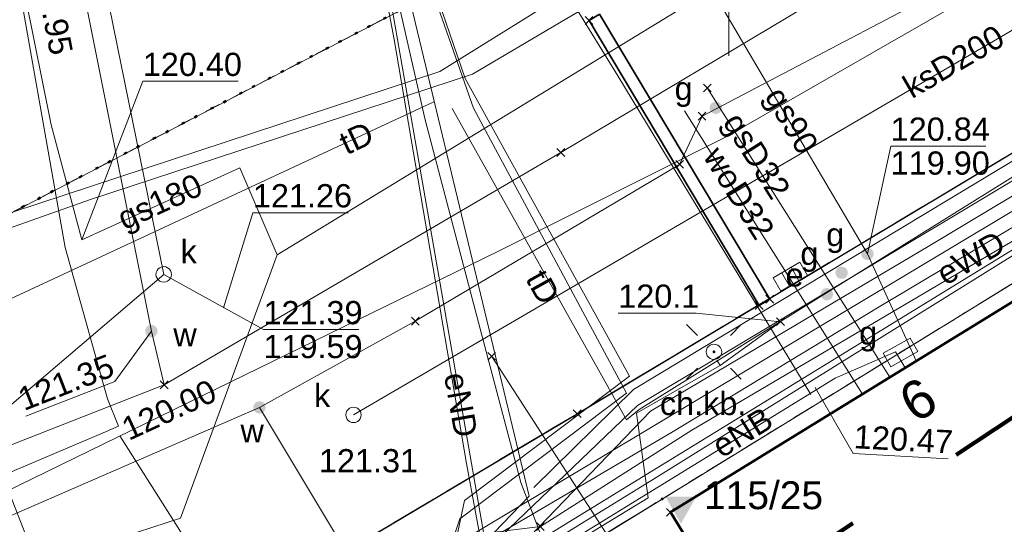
# Model space of a CAD drawing. Extents: x 6472695 to 6473494, y 5822279 to 5823456.
# Tile 22 of 51: x 6472977 to 6473009, y 5822632 to 5822649. Entities that reach past the tile are written whole.
import ezdxf
from ezdxf.enums import TextEntityAlignment as Align

# ---------------------------------------------------------------- set-up
doc = ezdxf.new("R2010")
doc.units = 0
for name, pattern in [('KROPK2', [1, 0.05, -0.95]), ('PRZER1-1', [1, 0.5, -0.5]), ('PRZER2-1', [1.5, 1, -0.5]), ('PRZER3-1', [2, 1.5, -0.5])]:
    doc.linetypes.add(name, pattern=pattern)
doc.layers.get('0').update_dxf_attribs({"linetype": 'CONTINUOUS'})
for name, color, linetype, lineweight in [('EGBU', 7, 'CONTINUOUS', 50), ('EGDE', 7, 'CONTINUOUS', 18), ('EGPG', 7, 'CONTINUOUS', 18), ('GEPADR_O', 7, 'CONTINUOUS', 18), ('GESJAE', 7, 'CONTINUOUS', 50), ('GSPPRB', 7, 'CONTINUOUS', 18), ('GSPWPK', 7, 'CONTINUOUS', 18), ('GSPWPK_O', 7, 'CONTINUOUS', 18), ('GUPPRZ_O', 7, 'CONTINUOUS', 18), ('OTKC', 7, 'CONTINUOUS', 18), ('OTKC_O', 7, 'CONTINUOUS', 18), ('OTKJ', 7, 'CONTINUOUS', 18), ('OTKK', 7, 'CONTINUOUS', 25), ('Ramka sekcyjna', 7, 'CONTINUOUS', 18), ('SUEO', 7, 'CONTINUOUS', 18), ('SULO', 7, 'CONTINUOUS', 35)]:
    doc.layers.add(name, color=color, linetype=linetype, lineweight=lineweight)
for name, color, linetype, lineweight, true_color in [('EGUG', 7, 'CONTINUOUS', 18, 0x008000), ('SUEP', 1, 'CONTINUOUS', 18, 0xff0000), ('SUEP_O', 1, 'CONTINUOUS', 18, 0xff0000), ('SUEU', 1, 'CONTINUOUS', 18, 0xff0000), ('SUEU_O', 1, 'CONTINUOUS', 18, 0xff0000), ('SUGP', 7, 'CONTINUOUS', 18, 0xbfbf00), ('SUGP_O', 7, 'CONTINUOUS', 18, 0xbfbf00), ('SUGS', 7, 'CONTINUOUS', 18, 0xbfbf00), ('SUGS_O', 7, 'CONTINUOUS', 18, 0xbfbf00), ('SUGW', 7, 'CONTINUOUS', 18, 0xbfbf00), ('SUGW_O', 7, 'CONTINUOUS', 18, 0xbfbf00), ('SUKK', 7, 'CONTINUOUS', 18, 0x803300), ('SUKP', 7, 'CONTINUOUS', 18, 0x803300), ('SUKP_O', 7, 'CONTINUOUS', 18, 0x803300), ('SUKS', 7, 'CONTINUOUS', 18, 0x803300), ('SUKS_O', 7, 'CONTINUOUS', 18, 0x803300), ('SUTP', 7, 'CONTINUOUS', 18, 0xff9100), ('SUTP_O', 7, 'CONTINUOUS', 18, 0xff9100), ('SUWP', 5, 'CONTINUOUS', 18, 0x0000ff), ('SUWP_O', 5, 'CONTINUOUS', 18, 0x0000ff), ('SUWW', 5, 'CONTINUOUS', 18, 0x0000ff), ('SUWW_O', 5, 'CONTINUOUS', 18, 0x0000ff)]:
    doc.layers.add(name, color=color, linetype=linetype, lineweight=lineweight, true_color=true_color)
doc.styles.add('Arial', font='Arial')

# ---------------------------------------------------------------- blocks, each defined once
blk = doc.blocks.new('D_GUPGZA1')
blk.add_hatch(color=0).paths.add_polyline_path([(-0.2, 0), (-0.193185, -0.051764), (-0.173205, -0.1), (-0.141421, -0.141421), (-0.1, -0.173205), (-0.051764, -0.193185), (0, -0.2), (0.051764, -0.193185), (0.1, -0.173205), (0.141421, -0.141421), (0.173205, -0.1), (0.193185, -0.051764), (0.2, 0), (0.193185, 0.051764), (0.173205, 0.1), (0.141421, 0.141421), (0.1, 0.173205), (0.051764, 0.193185), (0, 0.2), (-0.051764, 0.193185), (-0.1, 0.173205), (-0.141421, 0.141421), (-0.173205, 0.1), (-0.193185, 0.051764)])
blk = doc.blocks.new('D_GUPKKS1')
at = {"color": 0}
blk.add_lwpolyline([(0.5, -0.25), (-0.5, -0.25), (-0.5, 0.25), (0.5, 0.25)], close=True, dxfattribs=at)
for points in [[(-0.175, -0.25), (-0.175, 0.25)], [(0.175, -0.25), (0.175, 0.25)]]:
    blk.add_lwpolyline(points, dxfattribs=at)
blk = doc.blocks.new('D_GUPWZA1')
blk.add_hatch(color=0).paths.add_polyline_path([(-0.2, 0), (-0.193185, -0.051764), (-0.173205, -0.1), (-0.141421, -0.141421), (-0.1, -0.173205), (-0.051764, -0.193185), (0, -0.2), (0.051764, -0.193185), (0.1, -0.173205), (0.141421, -0.141421), (0.173205, -0.1), (0.193185, -0.051764), (0.2, 0), (0.193185, 0.051764), (0.173205, 0.1), (0.141421, 0.141421), (0.1, 0.173205), (0.051764, 0.193185), (0, 0.2), (-0.051764, 0.193185), (-0.1, 0.173205), (-0.141421, 0.141421), (-0.173205, 0.1), (-0.193185, 0.051764)])
blk = doc.blocks.new('D_GSPPRB0')
at = {"color": 0, "lineweight": 18}
for points in [[(-0.12726, -0.12726), (0.12726, 0.12726)], [(-0.12726, 0.12726), (0.12726, -0.12726)]]:
    blk.add_lwpolyline(points, dxfattribs=at)
blk = doc.blocks.new('D_GUPEUT1')
blk.add_hatch(color=0).paths.add_polyline_path([(-0.2, 0), (-0.193185, -0.051764), (-0.173205, -0.1), (-0.141421, -0.141421), (-0.1, -0.173205), (-0.051764, -0.193185), (0, -0.2), (0.051764, -0.193185), (0.1, -0.173205), (0.141421, -0.141421), (0.173205, -0.1), (0.193185, -0.051764), (0.2, 0), (0.193185, 0.051764), (0.173205, 0.1), (0.141421, 0.141421), (0.1, 0.173205), (0.051764, 0.193185), (0, 0.2), (-0.051764, 0.193185), (-0.1, 0.173205), (-0.141421, 0.141421), (-0.173205, 0.1), (-0.193185, 0.051764)])
blk = doc.blocks.new('D_GEPPGD1_2')
blk.add_hatch(color=0).paths.add_polyline_path([(0, -0.045), (0.013906, -0.042798), (0.02645, -0.036406), (0.036406, -0.02645), (0.042798, -0.013906), (0.045, 0), (0.042798, 0.013906), (0.036406, 0.02645), (0.02645, 0.036406), (0.013906, 0.042798), (0, 0.045), (-0.013906, 0.042798), (-0.02645, 0.036406), (-0.036406, 0.02645), (-0.042798, 0.013906), (-0.045, 0), (-0.042798, -0.013906), (-0.036406, -0.02645), (-0.02645, -0.036406), (-0.013906, -0.042798)])
blk = doc.blocks.new('D_GSPWPK1')
blk.add_hatch(color=0).paths.add_polyline_path([(-0.498418, 0.291398), (0.001564, -0.577348), (0.498631, 0.291034)])
blk = doc.blocks.new('D_GUPKSD1_1')
at = {"color": 0}
blk.add_lwpolyline([(0, 0.25), (0.064705, 0.241481), (0.125, 0.216506), (0.176777, 0.176777), (0.216506, 0.125), (0.241481, 0.064705), (0.25, 0), (0.241481, -0.064705), (0.216506, -0.125), (0.176777, -0.176777), (0.125, -0.216506), (0.064705, -0.241481), (0, -0.25), (-0.064705, -0.241481), (-0.125, -0.216506), (-0.176777, -0.176777), (-0.216506, -0.125), (-0.241481, -0.064705), (-0.25, 0), (-0.241481, 0.064705), (-0.216506, 0.125), (-0.176777, 0.176777), (-0.125, 0.216506), (-0.064705, 0.241481)], close=True, dxfattribs=at)
blk = doc.blocks.new('D_GUPGSG1')
at = {"color": 0}
blk.add_lwpolyline([(-0.5, -0.25), (-0.5, 0.25), (0.5, 0.25), (0.5, -0.25)], close=True, dxfattribs=at)
blk = doc.blocks.new('D_GUPELA2')
blk.add_hatch(color=0).paths.add_polyline_path([(-0.001087, 0.044987), (0.011881, 0.043403), (0.021281, 0.03965), (0.030065, 0.033482), (0.038133, 0.023893), (0.043117, 0.012881), (0.044986, 0.001113), (0.044323, -0.007777), (0.040557, -0.019497), (0.033417, -0.030138), (0.024849, -0.037517), (0.013788, -0.042836), (0.002013, -0.044955), (-0.00982, -0.043916), (-0.020466, -0.040077), (-0.029541, -0.033946), (-0.036867, -0.025804), (-0.04187, -0.01649), (-0.04461, -0.005909), (-0.044532, 0.006476), (-0.041285, 0.017903), (-0.034764, 0.028574), (-0.024479, 0.03776), (-0.013449, 0.042943)])
at = {"color": 0}
for points in [[(-0.883883, 0.883883), (-0.53033, 0.53033)], [(0.883883, 0.883883), (0.53033, 0.53033)], [(-0.883883, -0.883883), (-0.53033, -0.53033)], [(0.883883, -0.883883), (0.53033, -0.53033)]]:
    blk.add_lwpolyline(points, dxfattribs=at)
blk = doc.blocks.new('D_GUPELA1')
at = {"color": 0}
blk.add_lwpolyline([(0, 0.25), (0.064705, 0.241481), (0.125, 0.216506), (0.176777, 0.176777), (0.216506, 0.125), (0.241481, 0.064705), (0.25, 0), (0.241481, -0.064705), (0.216506, -0.125), (0.176777, -0.176777), (0.125, -0.216506), (0.064705, -0.241481), (0, -0.25), (-0.064705, -0.241481), (-0.125, -0.216506), (-0.176777, -0.176777), (-0.216506, -0.125), (-0.241481, -0.064705), (-0.25, 0), (-0.241481, 0.064705), (-0.216506, 0.125), (-0.176777, 0.176777), (-0.125, 0.216506), (-0.064705, 0.241481)], close=True, dxfattribs=at)

msp = doc.modelspace()

# ---------------------------------------------------------------- linework, layer by layer
at = {"linetype": 'PRZER1-1', "lineweight": 211, "ltscale": 8, "elevation": 10.04}
msp.add_lwpolyline([(6472867.427, 5822584.768), (6472899.009, 5822582.347), (6472904.485, 5822578.253), (6472918.602, 5822584.949), (6472931.947, 5822596.048), (6472961.416, 5822608.307), (6472985.727, 5822620.307), (6472990.013, 5822623.143), (6472991.048, 5822621.843), (6473001.374, 5822628.822), (6473000.679, 5822630.199), (6473029.761, 5822649.439)], dxfattribs=at)
at = {"layer": 'EGBU', "linetype": 'Continuous', "lineweight": 50}
msp.add_lwpolyline([(6473009.863, 5822625.051), (6473004.621, 5822622.162), (6472998.113, 5822632.757), (6473009.364, 5822639.678)], dxfattribs=at)
at = {"layer": 'EGDE', "linetype": 'Continuous', "lineweight": 18}
for points in [[(6472983.712, 5822683.306), (6472985.511, 5822675.128), (6472989.405, 5822656.048), (6472990.114, 5822652.615), (6472993.586, 5822651.164), (6472971.555, 5822639.699), (6472972.624, 5822640.639), (6472972.952, 5822641.983), (6472971.62, 5822648.488), (6472967.274, 5822669.7), (6472962.802, 5822692.677)], [(6473011.915, 5822641.833), (6472997.849, 5822633.187), (6472994.678, 5822631.238), (6472973.906, 5822618.979), (6472973.831, 5822619.097), (6472968.751, 5822616.055), (6472942.484, 5822600.286), (6472971.555, 5822639.699), (6472993.586, 5822651.164), (6472997.964, 5822653.729), (6473019.754, 5822666.385)]]:
    msp.add_lwpolyline(points, dxfattribs=at)
msp.add_lwpolyline([(6473047.62, 5822580.098), (6473029.307, 5822589.73), (6473028.6, 5822588.997), (6473019.37, 5822598.142), (6473009.691, 5822608.108), (6473000.956, 5822619.644), (6472994.678, 5822631.238), (6472997.849, 5822633.187), (6473011.915, 5822641.833), (6473014.388, 5822643.352), (6473018.921, 5822636.103), (6473033.656, 5822624.208), (6473033.738, 5822624.308), (6473042.298, 5822616.984), (6473064.637, 5822606.669), (6473061.191, 5822599.206)], close=True, dxfattribs=at)
at = {"layer": 'EGUG', "linetype": 'PRZER1-1', "lineweight": 18}
for points in [[(6473108.815, 5822608.08), (6473084.61, 5822634.23), (6473083.23, 5822635.73), (6473071.09, 5822649), (6473055.67, 5822666.2), (6473053.34, 5822666.7), (6473035.52, 5822656.15), (6473025.087, 5822649.737), (6473014.388, 5822643.352), (6473011.915, 5822641.833), (6472997.849, 5822633.187), (6472994.678, 5822631.238), (6472973.906, 5822618.979), (6472973.831, 5822619.097), (6472968.751, 5822616.055), (6472942.484, 5822600.286), (6472934.635, 5822590.138), (6472910.451, 5822558.58), (6472910.149, 5822558.143), (6472910.21, 5822557.985), (6472886.117, 5822525.173)], [(6472925.676, 5822621.057), (6472926.767, 5822621.495), (6472926.681, 5822621.698), (6472936.427, 5822625.612), (6472936.524, 5822625.382), (6472943.388, 5822628.125), (6472943.322, 5822628.281), (6472954.7, 5822632.982), (6472954.75, 5822632.862), (6472958.343, 5822634.312), (6472966.067, 5822637.488), (6472970.323, 5822639.237), (6472971.555, 5822639.699), (6472993.586, 5822651.164), (6472997.964, 5822653.729), (6473019.754, 5822666.385)]]:
    msp.add_lwpolyline(points, dxfattribs=at)
msp.add_lwpolyline([(6473053.34, 5822666.7), (6473055.67, 5822666.2), (6473071.09, 5822649), (6473083.23, 5822635.73), (6473079.774, 5822633.034), (6473077.99, 5822629.57), (6473075.41, 5822624.54), (6473073.4, 5822620.62), (6473071.78, 5822618.11), (6473067.005, 5822611.875), (6473064.637, 5822606.669), (6473061.191, 5822599.206), (6473047.62, 5822580.098), (6473029.307, 5822589.73), (6473028.6, 5822588.997), (6473019.37, 5822598.142), (6473009.691, 5822608.108), (6473000.956, 5822619.644), (6472994.678, 5822631.238), (6472997.849, 5822633.187), (6473011.915, 5822641.833), (6473014.388, 5822643.352), (6473025.087, 5822649.737), (6473035.52, 5822656.15)], close=True, dxfattribs=at)
at = {"layer": 'GESJAE', "linetype": 'KROPK2', "lineweight": 50, "elevation": 10.22}
for points in [[(6472983.712, 5822683.306), (6472985.511, 5822675.128), (6472989.405, 5822656.048), (6472990.114, 5822652.615), (6472993.586, 5822651.164), (6472971.555, 5822639.699), (6472970.323, 5822639.237), (6472966.067, 5822637.488), (6472958.343, 5822634.312), (6472954.75, 5822632.862), (6472954.7, 5822632.982), (6472943.322, 5822628.281), (6472943.388, 5822628.125), (6472936.524, 5822625.382), (6472936.427, 5822625.612), (6472926.681, 5822621.698), (6472926.767, 5822621.495), (6472922.925, 5822619.951)], [(6472922.925, 5822619.951), (6472926.767, 5822621.495), (6472926.681, 5822621.698), (6472936.427, 5822625.612), (6472936.524, 5822625.382), (6472943.388, 5822628.125), (6472943.322, 5822628.281), (6472954.7, 5822632.982), (6472954.75, 5822632.862), (6472958.343, 5822634.312), (6472966.067, 5822637.488), (6472970.323, 5822639.237), (6472971.555, 5822639.699), (6472993.586, 5822651.164), (6472997.964, 5822653.729), (6473019.754, 5822666.385)]]:
    msp.add_lwpolyline(points, dxfattribs=at)
at = {"layer": 'GUPPRZ_O', "linetype": 'Continuous', "lineweight": 13, "elevation": 10.8, "flags": 128}
for points in [[(6472979.091, 5822641.557), (6472981.059, 5822646.679), (6472984.139, 5822646.679)], [(6473004.485, 5822641.104), (6473005.236, 5822644.586), (6473008.316, 5822644.586)], [(6472983.664, 5822639.367), (6472984.619, 5822642.435), (6472987.699, 5822642.435)], [(6472981.736, 5822640.443), (6472984.959, 5822638.66), (6472988.039, 5822638.66)], [(6473001.672, 5822638.914), (6472998.949, 5822639.192), (6472996.429, 5822639.192)], [(6472981.337, 5822638.611), (6472980.151, 5822636.986), (6472977.282, 5822635.865)], [(6473002.795, 5822636.79), (6473004.019, 5822634.657), (6473007.095, 5822634.489)]]:
    msp.add_lwpolyline(points, dxfattribs=at)
at = {"layer": 'OTKC', "linetype": 'PRZER2-1', "lineweight": 18, "elevation": 10.18}
msp.add_lwpolyline([(6472937.596, 5822600.436, -0.065839), (6472940.367, 5822603.241), (6472941.345, 5822603.938), (6472941.883, 5822602.934), (6472942.775, 5822603.511), (6472942.198, 5822604.46), (6472942.419, 5822604.581), (6472949.506, 5822608.795), (6472958.65, 5822614.291), (6472962.441, 5822616.492), (6472982.258, 5822628.305), (6472982.776, 5822627.291), (6472983.681, 5822627.829), (6472983.156, 5822628.84), (6472995.098, 5822635.942), (6473009.318, 5822644.456)], format="xyb", dxfattribs=at)
msp.add_lwpolyline([(6473009.102, 5822640.104), (6472997.849, 5822633.187), (6472994.678, 5822631.238), (6472973.831, 5822619.097), (6472972.5, 5822618.287), (6472972.184, 5822618.111), (6472971.772, 5822617.864), (6472971.686, 5822617.813), (6472969.052, 5822616.235), (6472968.751, 5822616.055), (6472965.776, 5822614.268), (6472942.484, 5822600.286)], dxfattribs=at)
at = {"layer": 'OTKJ', "linetype": 'PRZER3-1', "lineweight": 18, "elevation": 10.18}
msp.add_lwpolyline([(6472942.419, 5822604.581), (6472949.506, 5822608.795), (6472958.65, 5822614.291), (6472962.441, 5822616.492), (6472982.292, 5822628.326), (6472995.098, 5822635.942), (6473013.395, 5822646.898), (6473027.928, 5822655.579), (6473039.589, 5822662.547), (6473046.841, 5822666.93), (6473047.756, 5822667.482), (6473049.47, 5822668.518), (6473053.055, 5822670.518)], dxfattribs=at)
at = {"layer": 'OTKK', "linetype": 'Continuous', "lineweight": 25, "elevation": 10.18}
msp.add_lwpolyline([(6472895.485, 5822539), (6472900.083, 5822545.118), (6472902.654, 5822548.531), (6472903.596, 5822549.909), (6472905.187, 5822552.753), (6472907.003, 5822556.724), (6472908.014, 5822558.709), (6472908.772, 5822560.234), (6472913.202, 5822567.47), (6472916.456, 5822572.711), (6472917.341, 5822573.91), (6472922.255, 5822580.324), (6472928.663, 5822588.855), (6472935.926, 5822598.319, -0.017534), (6472937.596, 5822600.436, -0.10701), (6472942.419, 5822604.581), (6472949.506, 5822608.795), (6472958.65, 5822614.291), (6472962.441, 5822616.492), (6472982.292, 5822628.326), (6472995.098, 5822635.942), (6473013.395, 5822646.898)], format="xyb", dxfattribs=at)
at = {"layer": 'Ramka sekcyjna', "linetype": 'Continuous', "lineweight": 18, "elevation": 100, "flags": 128}
msp.add_lwpolyline([(6473000, 5822647.5), (6473000, 5822652.5)], dxfattribs=at)
at = {"layer": 'SUEP', "linetype": 'Continuous', "lineweight": 18, "elevation": 10.14}
for points in [[(6472932.32, 5822921.092), (6472937.477, 5822895.528), (6472941.528, 5822875.051), (6472953.432, 5822818.486), (6472964.766, 5822765.08), (6472976.973, 5822707.351), (6472988.372, 5822655.812), (6472991.479, 5822646.772), (6472996.793, 5822637.16), (6472991.463, 5822633.139), (6472991.208, 5822631.963), (6472993.911, 5822632.301)], [(6472993.911, 5822632.301), (6472998.807, 5822635.413), (6473057.638, 5822670.066), (6473099.197, 5822688.721), (6473106.244, 5822691.956), (6473126.602, 5822699.398), (6473162.643, 5822712.667), (6473192.895, 5822723.708)], [(6473022.21, 5822589.628), (6473023.707, 5822591.22), (6473023.594, 5822592.132), (6473023.1, 5822592.501), (6473020.953, 5822593.21), (6473018.167, 5822595.682), (6473013.214, 5822601.004), (6472998.489, 5822623.308), (6472996.763, 5822625.17), (6472993.942, 5822627.322), (6472993.813, 5822630.115), (6472994.345, 5822631.846), (6472997.481, 5822633.779), (6473013.982, 5822644.038), (6473035.17, 5822656.763), (6473052.966, 5822667.279), (6473067.934, 5822673.576), (6473073.73, 5822677.641), (6473104.941, 5822690.962), (6473138.032, 5822703.208), (6473150.388, 5822707.783), (6473160.925, 5822711.85)], [(6472974.743, 5822707.661), (6472976.624, 5822698.55), (6472978.603, 5822688.815), (6472980.566, 5822688.547), (6472981.905, 5822682.886), (6472982.295, 5822682.574), (6472982.742, 5822679.338), (6472986.029, 5822662.667), (6472987.226, 5822656.516), (6472988.456, 5822654.989), (6472992.112, 5822653.843), (6472996.415, 5822646.857), (6473002.65, 5822636.567)], [(6472976.98, 5822707.491), (6472986.592, 5822663.304), (6472988.419, 5822655.305), (6472991.746, 5822645.813), (6472996.694, 5822636.606), (6472991.303, 5822632.545), (6472990.897, 5822631.33)], [(6472987.259, 5822627.619), (6472992.477, 5822630.832), (6472997.469, 5822636.022), (6473006.497, 5822641.371), (6473015.76, 5822646.924), (6473025.383, 5822652.705), (6473026.489, 5822653.383), (6473026.257, 5822653.821), (6473026.489, 5822653.383), (6473031.822, 5822656.65), (6473048.6, 5822666.826), (6473051.822, 5822668.837), (6473052.38, 5822668.837), (6473052.676, 5822669.23), (6473052.567, 5822669.561)], [(6473019.341, 5822588.75), (6473017.514, 5822590.471), (6473017.41, 5822593.943), (6473018.036, 5822595.302), (6473017.862, 5822597.351), (6473016.576, 5822598.323), (6473014.735, 5822598.01), (6473011.989, 5822602.246), (6473008.199, 5822607.849), (6473004.69, 5822611.842), (6473000.83, 5822618.17), (6472997.387, 5822623.389), (6472994.467, 5822630.621), (6472993.284, 5822633.719), (6472991.964, 5822638.683), (6472990.189, 5822645.435), (6472987.156, 5822658.731)], [(6472987.156, 5822658.731), (6472989.184, 5822648.032), (6472991.525, 5822634.336), (6472992.106, 5822631.193), (6472994.883, 5822626.979), (6473009.445, 5822603.256), (6473015.308, 5822594.118), (6473015.536, 5822589.462), (6473022.393, 5822582.376), (6473026.719, 5822586.167), (6473028.11, 5822586.572), (6473030.792, 5822586.572), (6473032.613, 5822586.546), (6473035.396, 5822584.246), (6473042.035, 5822578.848), (6473043.983, 5822576.396), (6473060.746, 5822565.133)], [(6472987.407, 5822658.811), (6472989.826, 5822645.015), (6472992.124, 5822631.805)], [(6472992.124, 5822631.805), (6472993.553, 5822633.277), (6472987.407, 5822658.811)], [(6472979.5, 5822622.23), (6472980.33, 5822622.82), (6472997.393, 5822633.224), (6472997.019, 5822635.958), (6472999.719, 5822637.502), (6472999.614, 5822637.672), (6472999.719, 5822637.502), (6473001.672, 5822638.914)], [(6473005.703, 5822637.426), (6473005.389, 5822637.937), (6473003.446, 5822637.094), (6472994.874, 5822631.821)]]:
    msp.add_lwpolyline(points, dxfattribs=at)
at = {"layer": 'SUGP', "linetype": 'Continuous', "lineweight": 18, "elevation": 10.14}
for points in [[(6472978.554, 5822641.308), (6472976.746, 5822651.504), (6472973.747, 5822666.325), (6472969.124, 5822689.167), (6472965.006, 5822709.52)], [(6472965.708, 5822707.548), (6472969.292, 5822688.855), (6472973.932, 5822665.882), (6472976.336, 5822654.032), (6472977.01, 5822650.682), (6472978.096, 5822645.274), (6472979.091, 5822641.557)], [(6473060.762, 5822682.154), (6473056.502, 5822679.312), (6473052.805, 5822676.542), (6473046.761, 5822672.759), (6473041.277, 5822669.468), (6473031.837, 5822663.852), (6473023.46, 5822658.7), (6473007.612, 5822649.302), (6472999.899, 5822644.879), (6472992.555, 5822641.191), (6472975.2, 5822632.733), (6472956.497, 5822626.204), (6472950.147, 5822623.816), (6472935.893, 5822619.553)], [(6472914.378, 5822607.526), (6472953.165, 5822622.116), (6472979.966, 5822631.813), (6472982.28, 5822632.57), (6472985.408, 5822641.071), (6472999.454, 5822649.641), (6473016.449, 5822659.714), (6473037.145, 5822671.886), (6473044.558, 5822676.253), (6473045.511, 5822676.808)], [(6472999.454, 5822649.641), (6473004.485, 5822641.104)], [(6472999.454, 5822649.641), (6473004.485, 5822641.104), (6473006.061, 5822637.646)], [(6472999.308, 5822646.464), (6473005.21, 5822637.123)], [(6472979.091, 5822641.557), (6472984.194, 5822643.888), (6472985.408, 5822641.071)], [(6472980.277, 5822635.544), (6472979.92, 5822636.425), (6472978.554, 5822641.308)], [(6473004.485, 5822641.104), (6473006.061, 5822637.646)], [(6472980.277, 5822635.544), (6472979.854, 5822635.358), (6472974.39, 5822633.038), (6472956.278, 5822626.691), (6472949.615, 5822624.294), (6472936.148, 5822620.29)], [(6472980.314, 5822635.225), (6472988.995, 5822621.553)]]:
    msp.add_lwpolyline(points, dxfattribs=at)
at = {"layer": 'SUKP', "linetype": 'Continuous', "lineweight": 18, "elevation": 10.14}
for points in [[(6472968.378, 5822705.984), (6472971.336, 5822691.47), (6472972.567, 5822685.433), (6472972.654, 5822685.006), (6472981.736, 5822640.443)], [(6472987.871, 5822635.905), (6473026.742, 5822658.594)], [(6472981.736, 5822640.443), (6472953.18, 5822616.103)], [(6472997.837, 5822629.292), (6472992.339, 5822637.794)]]:
    msp.add_lwpolyline(points, dxfattribs=at)
at = {"layer": 'SULO', "linetype": 'Continuous', "lineweight": 35, "elevation": 10.12}
msp.add_lwpolyline([(6472995.827, 5822648.851), (6473001.327, 5822639.639), (6473000.984, 5822639.434), (6472995.484, 5822648.646)], close=True, dxfattribs=at)
at = {"layer": 'SUTP', "linetype": 'Continuous', "lineweight": 18, "elevation": 10.14}
for points in [[(6473025.084, 5822724.389), (6473023.882, 5822719.995), (6473025.034, 5822717.079), (6473027.308, 5822715.766), (6473032.221, 5822699.764), (6473033.569, 5822698.341), (6473034.842, 5822694.21), (6473037.03, 5822686.88), (6473039.04, 5822679.495), (6473038.429, 5822674.997), (6473038.251, 5822673.523), (6473043.061, 5822664.031), (6473022.701, 5822651.74), (6473011.786, 5822645.205), (6472997.101, 5822636.08), (6472996.692, 5822635.742)], [(6473144.509, 5822718.866), (6473127.91, 5822713.064), (6473101.868, 5822704.104), (6473088.47, 5822699.033), (6473062.683, 5822688.399), (6473047.827, 5822682.083), (6473027.422, 5822669.582), (6473012.128, 5822660.062), (6473000.253, 5822652.964), (6472990.659, 5822646.995), (6472975.107, 5822641.881), (6472974.821, 5822639.893)], [(6473127.617, 5822712.043), (6473086.667, 5822696.312), (6473079.15, 5822693.23), (6473072.821, 5822690.623), (6473060.347, 5822685.537), (6473049.202, 5822680.983), (6473035.566, 5822672.835), (6473032.25, 5822670.867), (6473021.897, 5822664.622), (6473011.463, 5822658.56), (6473005.777, 5822655.217), (6472991.718, 5822646.906), (6472979.339, 5822642.848), (6472975.519, 5822641.501), (6472974.821, 5822639.893)], [(6473036.309, 5822681.429), (6473037.965, 5822674.006), (6473043.324, 5822663.926), (6472997.048, 5822636.206), (6472991.863, 5822631.238), (6472987.512, 5822629.146)], [(6473070.062, 5822677.41), (6473058.541, 5822671.071), (6473055.986, 5822669.742), (6473046.956, 5822664.785), (6473029.55, 5822654.091), (6473021.021, 5822649.015), (6473004.863, 5822639.396), (6472998.147, 5822635.34), (6472989.97, 5822630.535), (6472987.98, 5822629.164), (6472987.768, 5822628.586)], [(6473037.641, 5822673.757), (6473042.486, 5822664.183), (6472996.917, 5822636.719), (6472993.704, 5822633.555)], [(6473055.986, 5822669.742), (6473043.386, 5822662.967), (6472987.697, 5822629.64), (6472987.512, 5822629.146)], [(6473056.406, 5822667.374), (6473053.546, 5822667.364), (6473043.68, 5822662.225), (6473021.393, 5822648.734), (6472978.992, 5822622.727), (6472979.419, 5822622.255)], [(6472927.6, 5822620.864), (6472957.763, 5822630.809), (6472990.464, 5822646.012)], [(6472991.06, 5822645.797), (6472996.692, 5822635.742)], [(6472940.218, 5822601.044), (6472949.764, 5822606.607), (6472956.454, 5822610.415), (6472960.561, 5822612.917), (6472966.504, 5822616.763), (6472973.641, 5822621.166), (6472979.937, 5822625.206), (6472975.64, 5822636.181), (6472975.235, 5822638.733), (6472958.427, 5822630.453)]]:
    msp.add_lwpolyline(points, dxfattribs=at)
at = {"layer": 'SUWP', "linetype": 'Continuous', "lineweight": 18, "elevation": 10.14}
for points in [[(6473140.32, 5822709.22), (6473139.926, 5822708.7), (6473114.692, 5822699.857), (6473111.144, 5822698.613), (6473105.054, 5822696.282), (6473100.269, 5822694.449), (6473080.868, 5822687.32), (6473065.658, 5822681.322), (6473050.319, 5822673.096), (6473032.167, 5822663.287), (6473009.452, 5822650.965), (6472999.137, 5822645.553), (6472998.414, 5822643.996), (6472989.869, 5822638.932), (6472984.831, 5822636.147), (6472966.436, 5822628.153), (6472940.074, 5822617.973), (6472918.653, 5822610.339), (6472899.747, 5822603.671), (6472872.493, 5822601.192), (6472854.019, 5822600.523), (6472849.725, 5822600.355), (6472833.974, 5822600.941), (6472817.874, 5822601.443)], [(6472971.209, 5822686.535), (6472974.456, 5822673.001), (6472981.337, 5822638.611), (6472981.75, 5822636.878)], [(6472981.75, 5822636.878), (6472994.572, 5822644.38), (6473011.49, 5822654.474), (6473016.266, 5822657.2), (6473036.163, 5822669.196), (6473046.392, 5822675.375)], [(6472998.574, 5822645.723), (6473004.32, 5822636.575)], [(6472915.616, 5822611.146), (6472932.668, 5822617.823), (6472943.011, 5822621.759), (6472946.818, 5822623.281), (6472950.146, 5822624.478), (6472981.75, 5822636.878)], [(6472991.48, 5822622.312), (6472992.674, 5822623.085), (6472984.831, 5822636.147)]]:
    msp.add_lwpolyline(points, dxfattribs=at)

# ---------------------------------------------------------------- block references
at = {"layer": 'EGPG', "linetype": 'Continuous', "lineweight": 18}
msp.add_blockref('D_GEPPGD1_2', (6472997.849, 5822633.187), dxfattribs=at)
at = {"layer": 'GSPPRB', "linetype": 'Continuous', "lineweight": 18}
for p in [(6472995.484, 5822648.646, 10.28), (6472999.308, 5822646.464, 10.28), (6472999.137, 5822645.553, 10.28), (6472994.572, 5822644.38, 10.28), (6472998.414, 5822643.996, 10.28), (6473001.327, 5822639.639, 10.28), (6473000.984, 5822639.434, 10.28), (6472989.869, 5822638.932, 10.28), (6473001.672, 5822638.914, 10.28), (6472992.339, 5822637.794, 10.28), (6472981.75, 5822636.878, 10.28), (6472995.098, 5822635.942, 10.28), (6472998.113, 5822632.757, 10.28), (6472993.911, 5822632.301, 10.28)]:
    msp.add_blockref('D_GSPPRB0', p, dxfattribs=at)
at = {"layer": 'GSPWPK', "linetype": 'Continuous', "lineweight": 18}
msp.add_blockref('D_GSPWPK1', (6472998.454, 5822632.967, 10.36), dxfattribs=at)
at = {"layer": 'SUEO', "linetype": 'Continuous', "lineweight": 18, "rotation": 89.99999931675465}
msp.add_blockref('D_GUPELA2', (6472999.523, 5822637.941, 10.15), dxfattribs=at)
at = {"layer": 'SUEO', "linetype": 'Continuous', "lineweight": 18}
msp.add_blockref('D_GUPELA1', (6472999.523, 5822637.941, 10.16), dxfattribs=at)
at = {"layer": 'SUEU', "linetype": 'Continuous', "lineweight": 18}
msp.add_blockref('D_GUPEUT1', (6473003.171, 5822639.802, 10.16), dxfattribs=at)
at = {"layer": 'SUGS', "linetype": 'Continuous', "lineweight": 18, "rotation": 29.4765729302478}
msp.add_blockref('D_GUPGSG1', (6473005.551, 5822637.924, 10.16), dxfattribs=at)
at = {"layer": 'SUGW', "linetype": 'Continuous', "lineweight": 18}
for p in [(6472999.583, 5822645.824, 10.16), (6473003.65, 5822640.496, 10.16)]:
    msp.add_blockref('D_GUPGZA1', p, dxfattribs=at)
at = {"layer": 'SUGW', "linetype": 'Continuous', "lineweight": 18, "rotation": 28.49398191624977}
msp.add_blockref('D_GUPGZA1', (6473004.485, 5822641.104, 10.16), dxfattribs=at)
at = {"layer": 'SUKK', "linetype": 'Continuous', "lineweight": 18, "rotation": 30.10773705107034}
msp.add_blockref('D_GUPKKS1', (6473001.991, 5822640.368, 10.16), dxfattribs=at)
at = {"layer": 'SUKS', "linetype": 'Continuous', "lineweight": 18}
for p in [(6472981.736, 5822640.443, 10.16), (6472987.871, 5822635.905, 10.16)]:
    msp.add_blockref('D_GUPKSD1_1', p, dxfattribs=at)
at = {"layer": 'SUWW', "linetype": 'Continuous', "lineweight": 18}
for p, rotation in [((6472981.337, 5822638.611, 10.16), 193.9451922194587), ((6472984.831, 5822636.147, 10.16), 123.3070889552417)]:
    msp.add_blockref('D_GUPWZA1', p, dxfattribs=dict(at, rotation=rotation))

# ---------------------------------------------------------------- texts
at = {"layer": 'GEPADR_O', "linetype": 'Continuous', "lineweight": 0, "style": 'Arial'}
msp.add_text('6', height=1.25, rotation=31.5851, dxfattribs=at).set_placement((6473006.03, 5822635.612, 10.8))
at = {"layer": 'GSPWPK_O', "linetype": 'Continuous', "lineweight": 0, "style": 'Arial'}
msp.add_text('115/25', height=0.9, dxfattribs=at).set_placement((6472999.204, 5822632.859, 10.8))
at = {"layer": 'GUPPRZ_O', "linetype": 'Continuous', "lineweight": 0, "style": 'Arial'}
for s, rotation, p in [('119.95', 280.849, (6472977.471, 5822650.627, 10.8)), ('121.35', 21.3439, (6472977.219, 5822636.026, 10.8)), ('120.00', 24.6991, (6472980.606, 5822635.06, 10.8)), ('120.47', 356.8763, (6473004.028, 5822634.829, 10.8))]:
    msp.add_text(s, height=0.75, rotation=rotation, dxfattribs=at).set_placement(p)
for s, p in [('120.40', (6472981.059, 5822646.851, 10.8)), ('120.84', (6473005.236, 5822644.759, 10.8)), ('119.90', (6473005.236, 5822643.664, 10.8)), ('121.26', (6472984.619, 5822642.608, 10.8)), ('120.1', (6472996.429, 5822639.364, 10.8)), ('121.39', (6472984.959, 5822638.832, 10.8)), ('119.59', (6472984.959, 5822637.737, 10.8)), ('121.31', (6472986.753, 5822634.049, 10.8))]:
    msp.add_text(s, height=0.75, dxfattribs=at).set_placement(p)
at = {"layer": 'OTKC_O', "linetype": 'Continuous', "lineweight": 0, "style": 'Arial'}
msp.add_text('ch.kb.', height=0.75, dxfattribs=at).set_placement((6472999.173, 5822635.898, 10.8), align=Align.CENTER)
at = {"layer": 'SUEP_O', "linetype": 'Continuous', "lineweight": 0, "style": 'Arial'}
for s, rotation, p in [('eWD', 30.3287, (6473008.013, 5822640.652, 10.8)), ('eND', 279.9435, (6472990.974, 5822636.166, 10.8)), ('eNB', 31.5969, (6473000.637, 5822635.024, 10.8))]:
    msp.add_text(s, height=0.75, rotation=rotation, dxfattribs=at).set_placement(p, align=Align.CENTER)
at = {"layer": 'SUEU_O', "linetype": 'Continuous', "lineweight": 0, "style": 'Arial'}
msp.add_text('e', height=0.75, dxfattribs=at).set_placement((6473002.421, 5822640.052, 10.8), align=Align.RIGHT)
at = {"layer": 'SUGP_O', "linetype": 'Continuous', "lineweight": 0, "style": 'Arial'}
for s, rotation, p in [('gs90', 300.5116, (6473001.717, 5822645.223, 10.8)), ('gs90', 300.5116, (6473001.717, 5822645.223, 10.8)), ('gsD32', 302.2872, (6473000.591, 5822644.076, 10.8)), ('gs180', 24.5504, (6472981.764, 5822642.456, 10.8))]:
    msp.add_text(s, height=0.75, rotation=rotation, dxfattribs=at).set_placement(p, align=Align.CENTER)
at = {"layer": 'SUGS_O', "linetype": 'Continuous', "lineweight": 0, "style": 'Arial'}
msp.add_text('g', height=0.75, dxfattribs=at).set_placement((6473004.801, 5822638.174, 10.8), align=Align.RIGHT)
at = {"layer": 'SUGW_O', "linetype": 'Continuous', "lineweight": 0, "style": 'Arial'}
for p in [(6472998.833, 5822646.074, 10.8), (6473003.735, 5822641.354, 10.8), (6473002.9, 5822640.746, 10.8)]:
    msp.add_text('g', height=0.75, dxfattribs=at).set_placement(p, align=Align.RIGHT)
at = {"layer": 'SUKP_O', "linetype": 'Continuous', "lineweight": 0, "style": 'Arial'}
msp.add_text('ksD200', height=0.75, rotation=30.2721, dxfattribs=at).set_placement((6473007.454, 5822646.996, 10.8), align=Align.CENTER)
at = {"layer": 'SUKS_O', "linetype": 'Continuous', "lineweight": 0, "style": 'Arial'}
for p in [(6472982.804, 5822640.805, 10.8), (6472987.121, 5822636.155, 10.8)]:
    msp.add_text('k', height=0.75, dxfattribs=at).set_placement(p, align=Align.RIGHT)
at = {"layer": 'SUTP_O', "linetype": 'Continuous', "lineweight": 0, "style": 'Arial'}
for rotation, p in [(24.9336, (6472988.122, 5822644.508, 10.8)), (299.254, (6472993.669, 5822639.85, 10.8))]:
    msp.add_text('tD', height=0.75, rotation=rotation, dxfattribs=at).set_placement(p, align=Align.CENTER)
at = {"layer": 'SUWP_O', "linetype": 'Continuous', "lineweight": 0, "style": 'Arial'}
msp.add_text('woD32', height=0.75, rotation=302.1354, dxfattribs=at).set_placement((6473000.017, 5822642.873, 10.8), align=Align.CENTER)
at = {"layer": 'SUWW_O', "linetype": 'Continuous', "lineweight": 0, "style": 'Arial'}
for p in [(6472982.803, 5822638.121, 10.8), (6472984.973, 5822635.016, 10.8)]:
    msp.add_text('w', height=0.75, dxfattribs=at).set_placement(p, align=Align.RIGHT)

doc.saveas('drawing.dxf')
